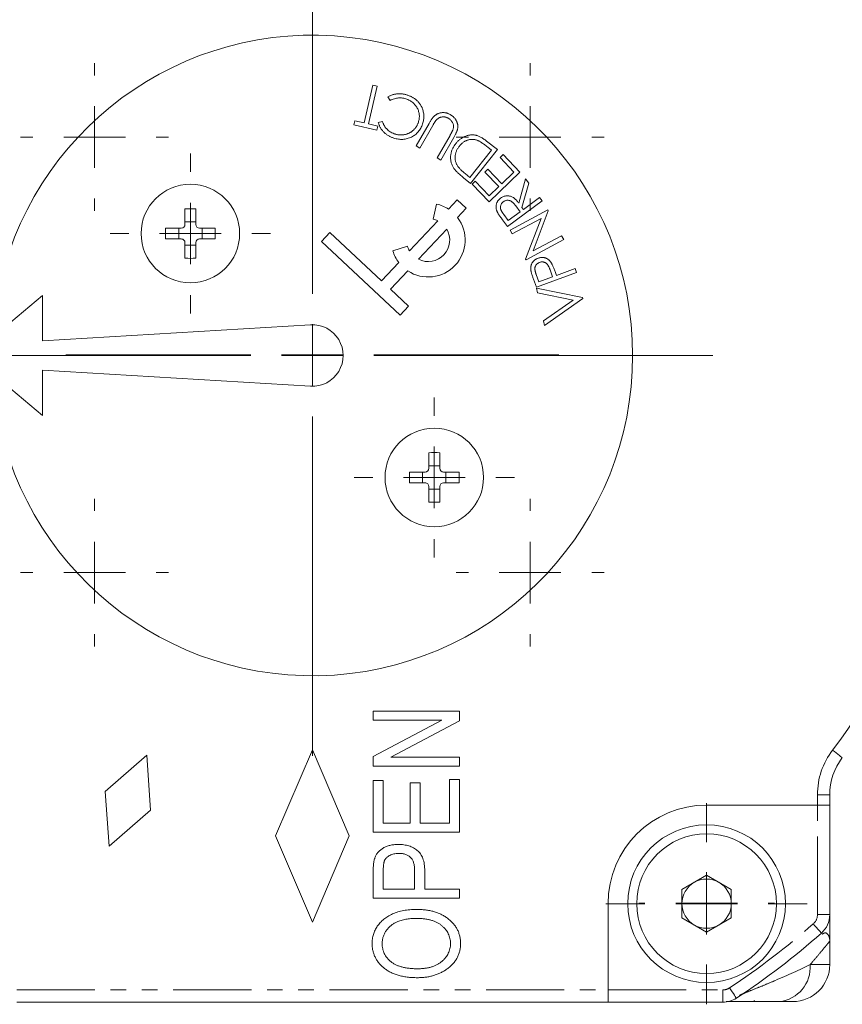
# Model space of a CAD drawing. Header units: millimetres. Extents: x 16 to 524, y -45 to 488.
# Tile 2 of 8: x 79 to 146, y -45 to 35. Entities that reach past the tile are written whole.
import ezdxf

# ---------------------------------------------------------------- set-up
doc = ezdxf.new("R2010")
doc.units = ezdxf.units.MM
doc.linetypes.add('PHANTOM', pattern=[12.7, 6.35, -1.27, 1.27, -1.27, 1.27, -1.27])

# ---------------------------------------------------------------- blocks, each defined once
blk = doc.blocks.new('SW_CENTERMARKSYMBOL_4')
at = {"color": 0, "linetype": 'Continuous', "lineweight": 0}
for p, q in [((0, 5), (0, 6)), ((0, 0), (0, 2.5)), ((-5, 0), (-6, 0)), ((0, 0), (-2.5, 0)), ((0, 0), (0, -2.5)), ((0, 0), (2.5, 0)), ((5, 0), (6, 0)), ((0, -5), (0, -6))]:
    blk.add_line(p, q, dxfattribs=at)
blk = doc.blocks.new('SW_CENTERMARKSYMBOL_5')
at = {"color": 0, "linetype": 'Continuous', "lineweight": 0}
for p, q in [((0, 5), (0, 32.5)), ((0, 0), (0, 2.5)), ((-5, 0), (-32.5, 0)), ((0, 0), (-2.5, 0)), ((0, 0), (0, -2.5)), ((0, 0), (2.5, 0)), ((5, 0), (32.5, 0)), ((0, -5), (0, -32.5))]:
    blk.add_line(p, q, dxfattribs=at)
blk = doc.blocks.new('SW_CENTERMARKSYMBOL_6')
at = {"color": 0, "linetype": 'Continuous', "lineweight": 0}
for p, q in [((0, 5), (0, 6.5)), ((0, 0), (0, 2.5)), ((-5, 0), (-6.5, 0)), ((0, 0), (-2.5, 0)), ((0, 0), (0, -2.5)), ((0, 0), (2.5, 0)), ((5, 0), (6.5, 0)), ((0, -5), (0, -6.5))]:
    blk.add_line(p, q, dxfattribs=at)
blk = doc.blocks.new('SW_CENTERMARKSYMBOL_7')
at = {"color": 0, "linetype": 'Continuous', "lineweight": 0}
for p, q in [((0, 5), (0, 6.5)), ((0, 0), (0, 2.5)), ((-5, 0), (-6.5, 0)), ((0, 0), (-2.5, 0)), ((0, 0), (0, -2.5)), ((0, 0), (2.5, 0)), ((5, 0), (6.5, 0)), ((0, -5), (0, -6.5))]:
    blk.add_line(p, q, dxfattribs=at)
blk = doc.blocks.new('SW_CENTERMARKSYMBOL_11')
at = {"color": 0, "linetype": 'Continuous', "lineweight": 0}
for p, q in [((0, 5), (0, 8.17)), ((0, 0), (0, 2.5)), ((-5, 0), (-8.17, 0)), ((0, 0), (-2.5, 0)), ((0, 0), (0, -2.5)), ((0, 0), (2.5, 0)), ((5, 0), (8.17, 0)), ((0, -5), (0, -8.17))]:
    blk.add_line(p, q, dxfattribs=at)
blk = doc.blocks.new('SW_CENTERMARKSYMBOL_12')
at = {"color": 0, "linetype": 'Continuous', "lineweight": 0}
for p, q in [((0, 5), (0, 6)), ((0, 0), (0, 2.5)), ((-5, 0), (-6, 0)), ((0, 0), (-2.5, 0)), ((0, 0), (0, -2.5)), ((0, 0), (2.5, 0)), ((5, 0), (6, 0)), ((0, -5), (0, -6))]:
    blk.add_line(p, q, dxfattribs=at)
blk = doc.blocks.new('SW_CENTERMARKSYMBOL_13')
at = {"color": 0, "linetype": 'Continuous', "lineweight": 0}
for p, q in [((0, 5), (0, 6)), ((0, 0), (0, 2.5)), ((-5, 0), (-6, 0)), ((0, 0), (-2.5, 0)), ((0, 0), (0, -2.5)), ((0, 0), (2.5, 0)), ((5, 0), (6, 0)), ((0, -5), (0, -6))]:
    blk.add_line(p, q, dxfattribs=at)
blk = doc.blocks.new('SW_CENTERMARKSYMBOL_14')
at = {"color": 0, "linetype": 'Continuous', "lineweight": 0}
for p, q in [((0, 5), (0, 20)), ((0, 0), (0, 2.5)), ((-5, 0), (-20, 0)), ((0, 0), (-2.5, 0)), ((0, 0), (0, -2.5)), ((0, 0), (2.5, 0)), ((5, 0), (20, 0)), ((0, -5), (0, -20))]:
    blk.add_line(p, q, dxfattribs=at)
blk = doc.blocks.new('SW_CENTERMARKSYMBOL_15')
at = {"color": 0, "linetype": 'Continuous', "lineweight": 0}
for p, q in [((0, 5), (0, 5.5)), ((0, 0), (0, 2.5)), ((-5, 0), (-5.5, 0)), ((0, 0), (-2.5, 0)), ((0, 0), (0, -2.5)), ((0, 0), (2.5, 0)), ((5, 0), (5.5, 0)), ((0, -5), (0, -5.5))]:
    blk.add_line(p, q, dxfattribs=at)
blk = doc.blocks.new('SW_CENTERMARKSYMBOL_19')
at = {"color": 0, "linetype": 'Continuous', "lineweight": 0}
for p, q in [((0, 5), (0, 6)), ((0, 0), (0, 2.5)), ((-5, 0), (-6, 0)), ((0, 0), (-2.5, 0)), ((0, 0), (0, -2.5)), ((0, 0), (2.5, 0)), ((5, 0), (6, 0)), ((0, -5), (0, -6))]:
    blk.add_line(p, q, dxfattribs=at)

msp = doc.modelspace()

# ---------------------------------------------------------------- linework, layer by layer
at = {"color": 7, "linetype": 'Continuous', "lineweight": 15}
for p, q in [((107.313, 26.265), (108.024, 29.321)), ((108.369, 29.24), (107.658, 26.185)), ((108.024, 29.321), (108.369, 29.24)), ((109.432, 28.086), (109.249, 28.378)), ((106.482, 26.112), (106.559, 26.44)), ((106.559, 26.44), (107.313, 26.265)), ((108.462, 26.294), (108.793, 26.394)), ((108.339, 25.68), (106.482, 26.112)), ((107.658, 26.185), (108.415, 26.009)), ((108.415, 26.009), (108.339, 25.68)), ((111.532, 24.402), (112.579, 26.231)), ((112.882, 26.058), (111.835, 24.229)), ((113.236, 23.427), (114.283, 25.256)), ((114.585, 25.083), (113.538, 23.254)), ((117.255, 24.791), (118.127, 24.1)), ((111.835, 24.229), (111.532, 24.402)), ((117.66, 24.05), (115.904, 21.835)), ((118.127, 24.1), (115.957, 21.361)), ((117.343, 24.301), (117.66, 24.05)), ((113.538, 23.254), (113.236, 23.427)), ((118.347, 23.457), (118.595, 23.693)), ((119.474, 22.277), (118.347, 23.457)), ((118.595, 23.693), (119.962, 22.263)), ((117.115, 22.279), (117.361, 22.514)), ((117.361, 22.514), (118.488, 21.334)), ((115.957, 21.361), (115.388, 21.811)), ((115.904, 21.835), (115.711, 21.988)), ((118.242, 21.1), (117.115, 22.279)), ((119.962, 22.263), (117.448, 19.86)), ((118.488, 21.334), (119.474, 22.277)), ((119.867, 19.752), (120.421, 21.729)), ((120.421, 21.729), (120.679, 21.382)), ((116.071, 21.301), (116.319, 21.539)), ((117.448, 19.86), (116.071, 21.301)), ((116.319, 21.539), (117.456, 20.349)), ((117.456, 20.349), (118.242, 21.1)), ((120.679, 21.382), (120.123, 19.406)), ((114.876, 20.024), (114.165, 19.263)), ((115.607, 19.341), (114.876, 20.024)), ((121.546, 20.216), (120.242, 19.247)), ((121.755, 19.935), (121.546, 20.216)), ((92.769, 18.027), (92.769, 19.294)), ((93.649, 19.294), (93.649, 18.027)), ((113.188, 19.682), (112.906, 18.464)), ((114.895, 18.58), (115.607, 19.341)), ((121.755, 19.935), (118.951, 17.852)), ((119.164, 17.557), (122.226, 19.198)), ((119.615, 19.529), (119.97, 19.045)), ((120.242, 19.247), (120.123, 19.406)), ((122.226, 19.198), (122.263, 19.129)), ((118.951, 17.852), (118.535, 18.411)), ((119.016, 18.336), (118.65, 18.829)), ((119.97, 19.045), (119.016, 18.336)), ((121.67, 18.511), (119.326, 17.255)), ((120.418, 15.219), (121.67, 18.511)), ((122.263, 19.129), (121.031, 15.87)), ((91.202, 17.727), (92.469, 17.727)), ((92.262, 16.847), (92.262, 17.727)), ((92.769, 18.234), (93.649, 18.234)), ((93.949, 17.727), (95.216, 17.727)), ((94.156, 17.727), (94.156, 16.847)), ((113.29, 18.326), (111.001, 15.875)), ((111.731, 15.193), (114.021, 17.644)), ((92.469, 16.847), (91.202, 16.847)), ((95.216, 16.847), (93.949, 16.847)), ((104.53, 17.372), (103.848, 16.641)), ((108.732, 13.447), (104.53, 17.372)), ((119.326, 17.255), (119.164, 17.557)), ((123.516, 16.794), (120.454, 15.152)), ((121.031, 15.87), (123.345, 17.111)), ((123.345, 17.111), (123.516, 16.794)), ((92.769, 15.279), (92.769, 16.547)), ((93.649, 16.34), (92.769, 16.34)), ((93.649, 16.547), (93.649, 15.279)), ((103.848, 16.641), (110.242, 10.668)), ((110.837, 16.249), (109.641, 15.885)), ((120.454, 15.152), (120.418, 15.219)), ((110.126, 14.939), (108.732, 13.447)), ((124.436, 14.443), (122.923, 13.892)), ((124.554, 14.118), (124.436, 14.443)), ((109.463, 12.764), (110.857, 14.257)), ((121.497, 13.373), (121.288, 13.948)), ((124.554, 14.118), (121.299, 12.933)), ((122.604, 13.776), (121.497, 13.373)), ((122.409, 14.329), (122.604, 13.776)), ((122.923, 13.892), (122.838, 14.124)), ((121.063, 13.581), (121.299, 12.933)), ((121.394, 12.475), (121.315, 12.847)), ((121.315, 12.847), (125.047, 12.086)), ((81.209, 12.254), (75.409, 7.387)), ((81.209, 8.587), (81.209, 12.254)), ((110.925, 11.399), (109.463, 12.764)), ((124.28, 11.884), (121.394, 12.475)), ((125.063, 12.011), (121.958, 9.82)), ((125.063, 12.011), (125.047, 12.086)), ((110.242, 10.668), (110.925, 11.399)), ((121.878, 10.192), (124.28, 11.884)), ((102.96, 9.883), (81.209, 8.587)), ((121.958, 9.82), (121.878, 10.192)), ((75.409, 7.387), (81.209, 2.521)), ((81.209, 6.187), (102.96, 4.892)), ((81.209, 2.521), (81.209, 6.187)), ((112.568, -1.772), (112.568, -0.505)), ((113.448, -0.505), (113.448, -1.772)), ((112.568, -1.565), (113.448, -1.565)), ((111.001, -2.072), (112.268, -2.072)), ((112.061, -2.952), (112.061, -2.072)), ((113.748, -2.072), (115.015, -2.072)), ((113.955, -2.072), (113.955, -2.952)), ((112.268, -2.952), (111.001, -2.952)), ((115.015, -2.952), (113.748, -2.952)), ((112.568, -4.52), (112.568, -3.252)), ((113.448, -3.459), (112.568, -3.459)), ((113.448, -3.252), (113.448, -4.52)), ((108.048, -21.487), (115.048, -21.487)), ((108.048, -22.214), (108.048, -21.487)), ((115.048, -21.487), (115.048, -22.265)), ((113.628, -22.214), (108.048, -22.214)), ((108.048, -25.167), (113.628, -22.214)), ((115.048, -22.265), (109.476, -25.214)), ((103.109, -24.613), (100.109, -31.613)), ((106.109, -31.613), (103.109, -24.613)), ((89.665, -25.067), (86.287, -27.997)), ((89.982, -29.528), (89.665, -25.067)), ((108.048, -25.942), (108.048, -25.167)), ((109.476, -25.214), (115.048, -25.214)), ((115.048, -25.214), (115.048, -25.942)), ((115.048, -25.942), (108.048, -25.942)), ((108.048, -31.305), (108.048, -27.123)), ((108.048, -27.123), (108.867, -27.123)), ((108.867, -27.123), (108.867, -30.578)), ((114.23, -30.578), (114.23, -27.032)), ((114.23, -27.032), (115.048, -27.032)), ((115.048, -27.032), (115.048, -31.305)), ((111.048, -30.578), (111.048, -27.305)), ((111.048, -27.305), (111.867, -27.305)), ((111.867, -27.305), (111.867, -30.578)), ((86.287, -27.997), (86.604, -32.458)), ((145.109, -28.278), (145.109, -29.113)), ((86.604, -32.458), (89.982, -29.528)), ((144.109, -29.113), (135.109, -29.113)), ((144.109, -29.113), (145.109, -29.113)), ((145.109, -29.113), (145.109, -38.003)), ((108.867, -30.578), (111.048, -30.578)), ((111.867, -30.578), (114.23, -30.578)), ((100.109, -31.613), (103.109, -38.613)), ((103.109, -38.613), (106.109, -31.613)), ((115.048, -31.305), (108.048, -31.305)), ((108.048, -36.669), (108.048, -34.513)), ((108.867, -34.433), (108.867, -35.942)), ((111.412, -35.942), (111.412, -34.419)), ((112.23, -34.464), (112.23, -35.942)), ((133.109, -35.958), (135.109, -34.803)), ((135.109, -34.803), (137.109, -35.958)), ((108.867, -35.942), (111.412, -35.942)), ((112.23, -35.942), (115.048, -35.942)), ((115.048, -35.942), (115.048, -36.669)), ((133.109, -38.267), (133.109, -35.958)), ((137.109, -35.958), (137.109, -38.267)), ((115.048, -36.669), (108.048, -36.669)), ((127.109, -37.113), (127.109, -44.113)), ((135.109, -39.422), (133.109, -38.267)), ((137.109, -38.267), (135.109, -39.422)), ((145.109, -40.154), (145.109, -42.059)), ((127.109, -45.113), (127.109, -44.113)), ((127.109, -45.113), (79.109, -45.113)), ((136.425, -45.113), (127.109, -45.113)), ((138.932, -45.059), (139.009, -44.983)), ((142.109, -45.059), (141.014, -45.059))]:
    msp.add_line(p, q, dxfattribs=at)
at = {"color": 8, "linetype": 'PHANTOM', "lineweight": 0}
for p, q in [((144.109, -29.113), (144.109, -28.278)), ((144.109, -28.278), (145.109, -28.278)), ((144.109, -38.003), (144.109, -29.113)), ((144.109, -38.003), (145.109, -38.003)), ((143.509, -42.059), (145.109, -42.059)), ((79.109, -44.113), (127.109, -44.113)), ((127.109, -44.113), (136.425, -44.113)), ((136.425, -45.113), (136.425, -44.113))]:
    msp.add_line(p, q, dxfattribs=at)
at = {"color": 8, "linetype": 'PHANTOM', "lineweight": 0, "flags": 128}
for points in [[(145.329, -24.651), (145.484, -24.769), (145.634, -24.882), (145.771, -24.987), (145.892, -25.078), (145.991, -25.153), (146.065, -25.209), (146.11, -25.244), (146.125, -25.255)], [(144.431, -39.503), (144.418, -39.489), (144.38, -39.446), (144.319, -39.377), (144.237, -39.283), (144.137, -39.17), (144.023, -39.04), (143.899, -38.899), (143.77, -38.753)], [(136.976, -43.947), (137.083, -44.11), (137.187, -44.267), (137.282, -44.411), (137.365, -44.538), (137.434, -44.641), (137.485, -44.719), (137.516, -44.766), (137.527, -44.782)]]:
    msp.add_lwpolyline(points, dxfattribs=at)
at = {"color": 7, "linetype": 'Continuous', "lineweight": 15}
for centre, radius in [((93.209, 17.287), 4), ((113.008, -2.512), 4), ((135.109, -37.113), 6.4), ((135.109, -37.113), 5.67)]:
    msp.add_circle(centre, radius, dxfattribs=at)
at = {"color": 8, "linetype": 'PHANTOM', "lineweight": 0}
for centre, radius, start, end in [((103.109, 7.387), 53, 322.80761, 37.19239), ((150.109, -28.278), 6, 142.80761, 180), ((143.109, -38.003), 1, 311.38817, 0), ((103.109, 7.387), 61.5, 303.41427, 311.38817), ((140.736, -42.291), 2.783, 275.73658, 4.76838), ((136.425, -43.113), 1, 270, 303.41427)]:
    msp.add_arc(centre, radius, start, end, dxfattribs=at)
at = {"color": 7, "linetype": 'Continuous', "lineweight": 15}
for centre, radius, start, end in [((103.109, 7.387), 26, 187.87455, 172.12545), ((93.209, 6.597), 12.705, 88.01534, 91.98466), ((112.511, 16.76), 3, 56.54655, 76.95248), ((112.511, 16.76), 3, 236.54655, 37.35841), ((112.511, 16.76), 1.75, 63.55403, 76.95248), ((103.899, 17.287), 12.705, 178.01534, 181.98466), ((82.519, 17.287), 12.705, 358.01534, 1.98466), ((112.511, 16.76), 1.75, 243.55403, 30.35093), ((112.511, 16.76), 1.75, 196.9525, 210.35093), ((93.209, 27.977), 12.705, 268.01534, 271.98466), ((112.511, 16.76), 3, 196.95249, 217.35841), ((103.109, 7.387), 2.5, 266.59132, 93.40868), ((113.008, -13.202), 12.705, 88.01534, 91.98466), ((123.698, -2.512), 12.705, 178.01534, 181.98466), ((102.318, -2.512), 12.705, 358.01534, 1.98466), ((113.008, 8.18), 12.707, 268.01563, 271.98437), ((150.109, -28.278), 5, 142.80761, 180), ((135.109, -37.113), 8, 90, 180), ((135.109, -37.113), 2, 60, 120), ((135.109, -37.113), 2, 120, 180), ((135.109, -37.113), 2, 0, 60), ((135.109, -37.113), 2, 180, 240), ((135.109, -37.113), 2, 300, 0), ((143.109, -38.003), 2, 311.38817, 0), ((135.109, -37.113), 2, 240, 300), ((103.109, 7.387), 62.5, 303.41427, 311.38817), ((142.109, -42.059), 3, 270, 0), ((136.425, -43.113), 2, 270, 303.41427)]:
    msp.add_arc(centre, radius, start, end, dxfattribs=at)
for points, knots in [([(109.249, 28.378), (109.279, 28.396), (109.339, 28.431), (109.433, 28.476), (109.528, 28.516), (109.626, 28.551), (109.726, 28.579), (109.828, 28.601), (109.932, 28.618), (110.038, 28.629), (110.145, 28.634), (110.253, 28.632), (110.362, 28.624), (110.471, 28.61), (110.581, 28.59), (110.692, 28.563), (110.803, 28.53), (110.877, 28.504), (110.914, 28.49)], [0, 0, 0, 0, 0.060647, 0.120665, 0.180451, 0.240205, 0.300017, 0.360615, 0.421403, 0.482924, 0.54502, 0.607462, 0.670462, 0.733825, 0.798555, 0.86444, 0.931272, 1, 1, 1, 1]), ([(110.778, 28.189), (110.722, 28.209), (110.61, 28.247), (110.439, 28.283), (110.269, 28.299), (110.099, 28.296), (109.93, 28.273), (109.762, 28.23), (109.594, 28.169), (109.487, 28.114), (109.432, 28.086)], [0, 0, 0, 0, 0.128241, 0.253006, 0.374656, 0.495782, 0.616949, 0.74077, 0.867631, 1, 1, 1, 1]), ([(111.69, 26.254), (111.707, 26.303), (111.741, 26.4), (111.774, 26.548), (111.794, 26.694), (111.797, 26.839), (111.785, 26.982), (111.758, 27.124), (111.717, 27.265), (111.66, 27.403), (111.59, 27.536), (111.509, 27.66), (111.415, 27.773), (111.31, 27.878), (111.194, 27.971), (111.066, 28.055), (110.927, 28.129), (110.829, 28.169), (110.778, 28.189)], [0, 0, 0, 0, 0.065052, 0.128176, 0.189347, 0.24973, 0.309423, 0.369654, 0.430758, 0.493445, 0.556362, 0.61813, 0.679324, 0.740864, 0.802967, 0.866442, 0.931857, 1, 1, 1, 1]), ([(110.914, 28.49), (110.949, 28.477), (111.018, 28.449), (111.118, 28.404), (111.214, 28.354), (111.305, 28.303), (111.392, 28.247), (111.475, 28.188), (111.552, 28.126), (111.625, 28.06), (111.693, 27.99), (111.758, 27.918), (111.818, 27.842), (111.873, 27.763), (111.923, 27.68), (111.97, 27.594), (112.011, 27.505), (112.035, 27.443), (112.047, 27.412)], [0, 0, 0, 0, 0.0696782, 0.1378177, 0.2041691, 0.2690579, 0.3328368, 0.395316, 0.4566953, 0.5175063, 0.577934, 0.6378425, 0.6974613, 0.7570233, 0.8169867, 0.8771569, 0.9382966, 1, 1, 1, 1]), ([(112.047, 27.412), (112.065, 27.359), (112.101, 27.254), (112.135, 27.091), (112.156, 26.929), (112.16, 26.764), (112.149, 26.598), (112.122, 26.431), (112.083, 26.262), (112.043, 26.152), (112.023, 26.096)], [0, 0, 0, 0, 0.124605, 0.247267, 0.369113, 0.49058, 0.613818, 0.738825, 0.8675, 1, 1, 1, 1]), ([(108.793, 26.394), (108.802, 26.365), (108.821, 26.306), (108.854, 26.221), (108.892, 26.14), (108.933, 26.062), (108.98, 25.987), (109.03, 25.915), (109.085, 25.846), (109.164, 25.759), (109.272, 25.658), (109.415, 25.552), (109.573, 25.462), (109.686, 25.415), (109.744, 25.392)], [0, 0, 0, 0, 0.064486, 0.127964, 0.190535, 0.252008, 0.313486, 0.374941, 0.436192, 0.497475, 0.620312, 0.743744, 0.869906, 1, 1, 1, 1]), ([(112.579, 26.231), (112.599, 26.264), (112.636, 26.328), (112.693, 26.42), (112.751, 26.506), (112.808, 26.586), (112.865, 26.659), (112.922, 26.726), (112.977, 26.787), (113.034, 26.842), (113.092, 26.892), (113.153, 26.935), (113.219, 26.974), (113.287, 27.009), (113.361, 27.037), (113.437, 27.062), (113.518, 27.082), (113.602, 27.097), (113.687, 27.105), (113.773, 27.107), (113.859, 27.099), (113.944, 27.085), (114.03, 27.063), (114.115, 27.034), (114.2, 26.998), (114.255, 26.967), (114.283, 26.952)], [0, 0, 0, 0, 0.05421, 0.10597, 0.154932, 0.201241, 0.245616, 0.286983, 0.32635, 0.363334, 0.399245, 0.434829, 0.470988, 0.507483, 0.544718, 0.582849, 0.622273, 0.66285, 0.703682, 0.744323, 0.785095, 0.826274, 0.867878, 0.91054, 0.954407, 1, 1, 1, 1]), ([(113.184, 26.514), (113.176, 26.505), (113.156, 26.484), (113.127, 26.447), (113.095, 26.402), (113.058, 26.35), (113.019, 26.288), (112.977, 26.219), (112.931, 26.141), (112.899, 26.086), (112.882, 26.058)], [0, 0, 0, 0, 0.070605, 0.156061, 0.256824, 0.3735, 0.505775, 0.654439, 0.819538, 1, 1, 1, 1]), ([(114.134, 26.654), (114.109, 26.667), (114.058, 26.694), (113.978, 26.723), (113.895, 26.744), (113.809, 26.756), (113.724, 26.759), (113.639, 26.753), (113.557, 26.736), (113.476, 26.711), (113.399, 26.676), (113.324, 26.631), (113.251, 26.578), (113.207, 26.536), (113.184, 26.514)], [0, 0, 0, 0, 0.082726, 0.165046, 0.247545, 0.331009, 0.414395, 0.495934, 0.576064, 0.657068, 0.739558, 0.82311, 0.909843, 1, 1, 1, 1]), ([(114.503, 25.669), (114.515, 25.7), (114.539, 25.76), (114.562, 25.853), (114.572, 25.942), (114.572, 26.029), (114.559, 26.115), (114.529, 26.202), (114.488, 26.29), (114.432, 26.376), (114.369, 26.46), (114.297, 26.535), (114.219, 26.601), (114.162, 26.636), (114.134, 26.654)], [0, 0, 0, 0, 0.086983, 0.168069, 0.24492, 0.318813, 0.392995, 0.470756, 0.554472, 0.644544, 0.736974, 0.826507, 0.913824, 1, 1, 1, 1]), ([(114.283, 26.952), (114.313, 26.934), (114.371, 26.9), (114.453, 26.841), (114.53, 26.78), (114.599, 26.715), (114.662, 26.645), (114.719, 26.573), (114.768, 26.497), (114.812, 26.418), (114.848, 26.336), (114.878, 26.254), (114.9, 26.171), (114.914, 26.088), (114.921, 26.005), (114.92, 25.921), (114.913, 25.836), (114.902, 25.781), (114.896, 25.753)], [0, 0, 0, 0, 0.07161, 0.141176, 0.208431, 0.274302, 0.3385, 0.402045, 0.46513, 0.527635, 0.589283, 0.649567, 0.708733, 0.766773, 0.824202, 0.882398, 0.940836, 1, 1, 1, 1]), ([(109.628, 25.069), (109.59, 25.084), (109.517, 25.113), (109.41, 25.163), (109.308, 25.217), (109.21, 25.276), (109.118, 25.34), (109.031, 25.409), (108.949, 25.482), (108.872, 25.559), (108.8, 25.64), (108.734, 25.725), (108.673, 25.812), (108.619, 25.903), (108.571, 25.996), (108.528, 26.092), (108.491, 26.191), (108.472, 26.259), (108.462, 26.294)], [0, 0, 0, 0, 0.0685023, 0.1354061, 0.2014185, 0.2658459, 0.329456, 0.3924858, 0.4549136, 0.5169516, 0.5788163, 0.6396061, 0.6997859, 0.7596982, 0.819451, 0.8792571, 0.9391893, 1, 1, 1, 1]), ([(112.023, 26.096), (112, 26.038), (111.953, 25.924), (111.865, 25.764), (111.765, 25.617), (111.652, 25.483), (111.525, 25.362), (111.386, 25.254), (111.232, 25.16), (111.069, 25.079), (110.897, 25.015), (110.722, 24.966), (110.544, 24.938), (110.364, 24.926), (110.182, 24.934), (109.998, 24.961), (109.812, 25.003), (109.69, 25.047), (109.628, 25.069)], [0, 0, 0, 0, 0.064514, 0.12681, 0.187466, 0.247446, 0.307407, 0.367672, 0.429097, 0.492215, 0.555555, 0.617721, 0.679211, 0.740987, 0.803181, 0.86667, 0.932217, 1, 1, 1, 1]), ([(109.744, 25.392), (109.776, 25.38), (109.841, 25.357), (109.939, 25.331), (110.038, 25.31), (110.137, 25.295), (110.236, 25.289), (110.336, 25.287), (110.436, 25.293), (110.536, 25.305), (110.635, 25.323), (110.731, 25.346), (110.824, 25.377), (110.914, 25.413), (111, 25.454), (111.084, 25.501), (111.164, 25.554), (111.241, 25.613), (111.314, 25.676), (111.382, 25.746), (111.446, 25.819), (111.504, 25.897), (111.559, 25.979), (111.607, 26.067), (111.653, 26.158), (111.678, 26.222), (111.69, 26.254)], [0, 0, 0, 0, 0.043402, 0.086218, 0.128764, 0.170504, 0.212518, 0.254433, 0.296705, 0.339208, 0.381525, 0.423186, 0.46416, 0.504827, 0.54509, 0.585396, 0.625671, 0.666521, 0.707307, 0.748004, 0.789013, 0.82992, 0.87126, 0.913286, 0.956318, 1, 1, 1, 1]), ([(114.283, 25.256), (114.298, 25.282), (114.326, 25.331), (114.365, 25.401), (114.4, 25.464), (114.43, 25.52), (114.455, 25.567), (114.475, 25.608), (114.492, 25.64), (114.5, 25.66), (114.503, 25.669)], [0, 0, 0, 0, 0.191128, 0.362758, 0.516934, 0.650916, 0.766135, 0.863241, 0.941598, 1, 1, 1, 1]), ([(114.896, 25.753), (114.891, 25.734), (114.881, 25.693), (114.859, 25.63), (114.83, 25.557), (114.794, 25.478), (114.752, 25.39), (114.702, 25.294), (114.646, 25.191), (114.606, 25.12), (114.585, 25.083)], [0, 0, 0, 0, 0.078275, 0.169256, 0.274172, 0.392363, 0.523583, 0.668339, 0.827556, 1, 1, 1, 1]), ([(114.761, 24.593), (114.788, 24.627), (114.842, 24.692), (114.929, 24.784), (115.018, 24.869), (115.11, 24.946), (115.207, 25.015), (115.306, 25.077), (115.408, 25.131), (115.512, 25.178), (115.618, 25.217), (115.724, 25.249), (115.829, 25.273), (115.933, 25.288), (116.036, 25.297), (116.139, 25.296), (116.241, 25.29), (116.343, 25.274), (116.446, 25.25), (116.552, 25.215), (116.661, 25.17), (116.774, 25.114), (116.89, 25.049), (117.009, 24.973), (117.132, 24.886), (117.213, 24.824), (117.255, 24.791)], [0, 0, 0, 0, 0.045377, 0.089572, 0.132544, 0.174803, 0.21623, 0.257108, 0.297485, 0.33789, 0.377498, 0.416014, 0.453841, 0.49064, 0.526914, 0.562822, 0.598568, 0.634394, 0.671263, 0.710072, 0.751543, 0.795428, 0.842225, 0.891759, 0.944367, 1, 1, 1, 1]), ([(115.042, 24.378), (115.067, 24.408), (115.116, 24.468), (115.195, 24.551), (115.277, 24.625), (115.361, 24.692), (115.448, 24.751), (115.538, 24.801), (115.63, 24.844), (115.725, 24.878), (115.821, 24.904), (115.917, 24.922), (116.014, 24.932), (116.111, 24.934), (116.208, 24.926), (116.306, 24.911), (116.403, 24.887), (116.467, 24.865), (116.499, 24.854)], [0, 0, 0, 0, 0.071838, 0.14104, 0.20788, 0.272983, 0.336454, 0.398923, 0.460213, 0.521303, 0.581665, 0.64098, 0.699982, 0.758689, 0.817543, 0.876984, 0.937853, 1, 1, 1, 1]), ([(116.499, 24.854), (116.524, 24.844), (116.578, 24.823), (116.66, 24.78), (116.751, 24.726), (116.852, 24.662), (116.962, 24.588), (117.081, 24.502), (117.21, 24.406), (117.297, 24.337), (117.343, 24.301)], [0, 0, 0, 0, 0.078891, 0.170624, 0.274974, 0.393016, 0.524286, 0.669286, 0.827697, 1, 1, 1, 1]), ([(114.574, 22.616), (114.551, 22.654), (114.506, 22.729), (114.45, 22.847), (114.404, 22.967), (114.369, 23.088), (114.345, 23.212), (114.329, 23.338), (114.326, 23.465), (114.334, 23.595), (114.35, 23.725), (114.378, 23.853), (114.415, 23.981), (114.464, 24.107), (114.523, 24.231), (114.592, 24.354), (114.671, 24.476), (114.73, 24.554), (114.761, 24.593)], [0, 0, 0, 0, 0.062471, 0.123507, 0.183498, 0.242855, 0.302003, 0.361081, 0.421094, 0.482161, 0.543651, 0.605325, 0.6679, 0.731132, 0.79557, 0.861681, 0.929791, 1, 1, 1, 1]), ([(114.925, 22.738), (114.905, 22.77), (114.864, 22.832), (114.812, 22.929), (114.77, 23.028), (114.737, 23.128), (114.713, 23.231), (114.697, 23.335), (114.692, 23.441), (114.696, 23.548), (114.707, 23.656), (114.728, 23.763), (114.759, 23.868), (114.797, 23.973), (114.846, 24.076), (114.902, 24.179), (114.967, 24.28), (115.017, 24.345), (115.042, 24.378)], [0, 0, 0, 0, 0.063727, 0.125743, 0.186067, 0.245682, 0.305051, 0.36431, 0.423801, 0.484428, 0.545789, 0.607149, 0.668949, 0.731851, 0.795997, 0.861931, 0.929821, 1, 1, 1, 1]), ([(115.388, 21.811), (115.339, 21.851), (115.244, 21.927), (115.11, 22.041), (114.988, 22.149), (114.88, 22.252), (114.785, 22.35), (114.701, 22.443), (114.631, 22.53), (114.592, 22.589), (114.574, 22.616)], [0, 0, 0, 0, 0.164824, 0.317608, 0.459308, 0.589183, 0.708252, 0.816262, 0.913536, 1, 1, 1, 1]), ([(115.711, 21.988), (115.663, 22.026), (115.572, 22.099), (115.443, 22.207), (115.327, 22.31), (115.222, 22.407), (115.13, 22.497), (115.05, 22.582), (114.981, 22.661), (114.943, 22.714), (114.925, 22.738)], [0, 0, 0, 0, 0.167083, 0.321536, 0.464266, 0.594996, 0.713344, 0.820357, 0.915802, 1, 1, 1, 1]), ([(118.103, 19.072), (118.093, 19.096), (118.073, 19.144), (118.051, 19.218), (118.033, 19.291), (118.024, 19.365), (118.019, 19.439), (118.023, 19.513), (118.031, 19.586), (118.046, 19.66), (118.067, 19.732), (118.094, 19.802), (118.128, 19.869), (118.168, 19.934), (118.215, 19.995), (118.268, 20.054), (118.328, 20.109), (118.371, 20.143), (118.393, 20.16)], [0, 0, 0, 0, 0.064111, 0.127062, 0.188272, 0.249022, 0.309337, 0.369597, 0.430206, 0.491615, 0.553139, 0.614696, 0.675737, 0.737804, 0.800779, 0.864933, 0.931483, 1, 1, 1, 1]), ([(118.393, 20.16), (118.431, 20.187), (118.505, 20.238), (118.626, 20.295), (118.749, 20.334), (118.875, 20.354), (119.001, 20.355), (119.126, 20.336), (119.249, 20.298), (119.349, 20.25), (119.427, 20.201), (119.488, 20.157), (119.55, 20.107), (119.611, 20.048), (119.674, 19.985), (119.738, 19.914), (119.803, 19.836), (119.845, 19.781), (119.867, 19.752)], [0, 0, 0, 0, 0.079535, 0.155484, 0.229083, 0.302154, 0.374349, 0.446102, 0.519581, 0.596068, 0.636468, 0.679227, 0.725084, 0.773596, 0.825216, 0.880046, 0.93845, 1, 1, 1, 1]), ([(118.61, 19.869), (118.634, 19.885), (118.682, 19.918), (118.76, 19.954), (118.842, 19.978), (118.927, 19.99), (119.012, 19.989), (119.097, 19.975), (119.178, 19.946), (119.243, 19.912), (119.295, 19.877), (119.336, 19.845), (119.378, 19.806), (119.423, 19.762), (119.468, 19.712), (119.515, 19.656), (119.566, 19.595), (119.598, 19.552), (119.615, 19.529)], [0, 0, 0, 0, 0.072993, 0.143269, 0.213331, 0.284152, 0.354866, 0.424235, 0.494806, 0.567395, 0.606621, 0.649527, 0.697132, 0.748364, 0.804157, 0.865012, 0.930098, 1, 1, 1, 1]), ([(118.65, 18.829), (118.633, 18.853), (118.6, 18.898), (118.554, 18.963), (118.514, 19.026), (118.479, 19.084), (118.45, 19.138), (118.425, 19.188), (118.407, 19.234), (118.389, 19.29), (118.377, 19.358), (118.375, 19.44), (118.385, 19.522), (118.409, 19.602), (118.443, 19.679), (118.487, 19.751), (118.543, 19.815), (118.587, 19.85), (118.61, 19.869)], [0, 0, 0, 0, 0.072877, 0.140468, 0.202975, 0.260282, 0.312156, 0.358714, 0.400667, 0.437889, 0.507028, 0.575065, 0.644242, 0.715, 0.78622, 0.856622, 0.927447, 1, 1, 1, 1]), ([(118.535, 18.411), (118.508, 18.448), (118.454, 18.52), (118.38, 18.624), (118.314, 18.72), (118.256, 18.807), (118.205, 18.885), (118.164, 18.955), (118.13, 19.016), (118.111, 19.054), (118.103, 19.072)], [0, 0, 0, 0, 0.176174, 0.338215, 0.484718, 0.616946, 0.734935, 0.837062, 0.92589, 1, 1, 1, 1]), ([(92.469, 17.727), (92.548, 17.727), (92.626, 17.759), (92.737, 17.87), (92.769, 17.948), (92.769, 18.027)], [0, 0, 0, 0, 0.5, 0.5, 1, 1, 1, 1]), ([(93.649, 18.027), (93.649, 17.948), (93.681, 17.87), (93.792, 17.759), (93.87, 17.727), (93.949, 17.727)], [0, 0, 0, 0, 0.5, 0.5, 1, 1, 1, 1]), ([(92.769, 16.547), (92.769, 16.626), (92.737, 16.703), (92.626, 16.814), (92.548, 16.847), (92.469, 16.847)], [0, 0, 0, 0, 0.5, 0.5, 1, 1, 1, 1]), ([(93.949, 16.847), (93.87, 16.847), (93.792, 16.814), (93.681, 16.704), (93.649, 16.626), (93.649, 16.547)], [0, 0, 0, 0, 0.5, 0.5, 1, 1, 1, 1]), ([(121.426, 15.281), (121.4, 15.271), (121.349, 15.251), (121.276, 15.216), (121.209, 15.175), (121.147, 15.131), (121.09, 15.082), (121.039, 15.029), (120.994, 14.971), (120.954, 14.91), (120.92, 14.845), (120.891, 14.779), (120.867, 14.712), (120.85, 14.643), (120.838, 14.572), (120.833, 14.499), (120.831, 14.425), (120.836, 14.376), (120.838, 14.351)], [0, 0, 0, 0, 0.070348, 0.13838, 0.20345, 0.267015, 0.329893, 0.390957, 0.452414, 0.513995, 0.575216, 0.635449, 0.695071, 0.754473, 0.814629, 0.875307, 0.93698, 1, 1, 1, 1]), ([(122.483, 14.932), (122.468, 14.955), (122.438, 14.999), (122.386, 15.059), (122.335, 15.115), (122.278, 15.164), (122.22, 15.209), (122.158, 15.246), (122.093, 15.279), (122.026, 15.306), (121.957, 15.326), (121.886, 15.34), (121.813, 15.347), (121.738, 15.348), (121.662, 15.341), (121.585, 15.328), (121.506, 15.308), (121.453, 15.29), (121.426, 15.281)], [0, 0, 0, 0, 0.067229, 0.132094, 0.195091, 0.256567, 0.316829, 0.376538, 0.435507, 0.495217, 0.554876, 0.61442, 0.674843, 0.735569, 0.798244, 0.863371, 0.930136, 1, 1, 1, 1]), ([(121.288, 13.948), (121.278, 13.974), (121.26, 14.026), (121.236, 14.101), (121.216, 14.17), (121.198, 14.235), (121.187, 14.294), (121.178, 14.348), (121.173, 14.398), (121.172, 14.456), (121.179, 14.525), (121.2, 14.604), (121.234, 14.679), (121.28, 14.749), (121.335, 14.814), (121.399, 14.868), (121.47, 14.914), (121.522, 14.935), (121.548, 14.946)], [0, 0, 0, 0, 0.072, 0.138909, 0.200388, 0.25705, 0.30871, 0.355152, 0.397077, 0.434627, 0.504127, 0.572651, 0.641997, 0.713576, 0.785844, 0.856432, 0.92769, 1, 1, 1, 1]), ([(121.548, 14.946), (121.576, 14.955), (121.631, 14.972), (121.716, 14.984), (121.801, 14.983), (121.885, 14.97), (121.966, 14.945), (122.042, 14.908), (122.111, 14.857), (122.163, 14.806), (122.202, 14.758), (122.232, 14.716), (122.261, 14.667), (122.29, 14.611), (122.32, 14.55), (122.35, 14.482), (122.381, 14.408), (122.4, 14.356), (122.409, 14.329)], [0, 0, 0, 0, 0.072579, 0.14295, 0.212629, 0.283172, 0.35314, 0.422472, 0.491927, 0.564192, 0.603003, 0.645528, 0.692927, 0.744876, 0.801225, 0.862832, 0.928712, 1, 1, 1, 1]), ([(122.838, 14.124), (122.82, 14.172), (122.786, 14.265), (122.734, 14.398), (122.686, 14.518), (122.641, 14.626), (122.598, 14.721), (122.557, 14.802), (122.521, 14.873), (122.495, 14.913), (122.483, 14.932)], [0, 0, 0, 0, 0.175112, 0.335754, 0.482692, 0.614495, 0.731953, 0.835492, 0.924527, 1, 1, 1, 1]), ([(120.838, 14.351), (120.841, 14.332), (120.847, 14.289), (120.861, 14.22), (120.881, 14.139), (120.906, 14.048), (120.937, 13.947), (120.974, 13.834), (121.017, 13.711), (121.047, 13.626), (121.063, 13.581)], [0, 0, 0, 0, 0.073184, 0.161322, 0.263762, 0.381477, 0.513709, 0.660523, 0.823074, 1, 1, 1, 1]), ([(112.268, -2.072), (112.347, -2.072), (112.425, -2.04), (112.536, -1.929), (112.568, -1.851), (112.568, -1.772)], [0, 0, 0, 0, 0.5, 0.5, 1, 1, 1, 1]), ([(113.448, -1.772), (113.448, -1.851), (113.48, -1.929), (113.591, -2.04), (113.669, -2.072), (113.748, -2.072)], [0, 0, 0, 0, 0.5, 0.5, 1, 1, 1, 1]), ([(112.568, -3.252), (112.568, -3.173), (112.536, -3.096), (112.425, -2.985), (112.347, -2.952), (112.268, -2.952)], [0, 0, 0, 0, 0.5, 0.5, 1, 1, 1, 1]), ([(113.748, -2.952), (113.669, -2.952), (113.591, -2.985), (113.48, -3.095), (113.448, -3.173), (113.448, -3.252)], [0, 0, 0, 0, 0.5, 0.5, 1, 1, 1, 1]), ([(108.183, -33.39), (108.199, -33.35), (108.231, -33.269), (108.293, -33.154), (108.362, -33.045), (108.442, -32.943), (108.532, -32.847), (108.632, -32.758), (108.741, -32.675), (108.86, -32.599), (108.987, -32.529), (109.122, -32.469), (109.263, -32.418), (109.413, -32.377), (109.569, -32.344), (109.732, -32.322), (109.902, -32.307), (110.018, -32.306), (110.077, -32.305)], [0, 0, 0, 0, 0.056069, 0.112005, 0.16716, 0.222796, 0.278891, 0.336333, 0.394646, 0.455556, 0.51806, 0.580858, 0.645685, 0.712127, 0.780075, 0.850895, 0.923735, 1, 1, 1, 1]), ([(110.077, -32.305), (110.155, -32.306), (110.307, -32.309), (110.529, -32.332), (110.74, -32.37), (110.94, -32.423), (111.129, -32.491), (111.307, -32.575), (111.475, -32.674), (111.632, -32.786), (111.775, -32.919), (111.897, -33.076), (112.002, -33.254), (112.085, -33.454), (112.152, -33.675), (112.198, -33.919), (112.224, -34.184), (112.228, -34.369), (112.23, -34.464)], [0, 0, 0, 0, 0.0666329, 0.1303182, 0.1914144, 0.2502217, 0.3076442, 0.3637784, 0.4189405, 0.4741774, 0.5293395, 0.5857244, 0.6441603, 0.7054842, 0.7712613, 0.8419873, 0.9179167, 1, 1, 1, 1]), ([(108.048, -34.513), (108.048, -34.451), (108.048, -34.333), (108.057, -34.161), (108.065, -34.002), (108.081, -33.855), (108.099, -33.721), (108.122, -33.599), (108.15, -33.49), (108.173, -33.423), (108.183, -33.39)], [0, 0, 0, 0, 0.162643, 0.312901, 0.453294, 0.58413, 0.70285, 0.811058, 0.910586, 1, 1, 1, 1]), ([(110.115, -33.032), (110.047, -33.034), (109.915, -33.037), (109.725, -33.07), (109.549, -33.119), (109.392, -33.193), (109.254, -33.278), (109.136, -33.372), (109.044, -33.477), (108.984, -33.573), (108.95, -33.66), (108.927, -33.736), (108.907, -33.824), (108.895, -33.924), (108.881, -34.035), (108.873, -34.157), (108.867, -34.291), (108.867, -34.384), (108.867, -34.433)], [0, 0, 0, 0, 0.093759, 0.180788, 0.264135, 0.343577, 0.418648, 0.486599, 0.549735, 0.609852, 0.641371, 0.677375, 0.718711, 0.764697, 0.81576, 0.871825, 0.933012, 1, 1, 1, 1]), ([(111.412, -34.419), (111.411, -34.361), (111.408, -34.249), (111.395, -34.087), (111.369, -33.936), (111.334, -33.798), (111.288, -33.672), (111.234, -33.557), (111.166, -33.456), (111.09, -33.365), (111.004, -33.286), (110.907, -33.217), (110.799, -33.161), (110.682, -33.114), (110.555, -33.076), (110.418, -33.052), (110.27, -33.036), (110.168, -33.034), (110.115, -33.032)], [0, 0, 0, 0, 0.079347, 0.153736, 0.223627, 0.288741, 0.349609, 0.407463, 0.462812, 0.516329, 0.569238, 0.623344, 0.678597, 0.736055, 0.796326, 0.859818, 0.927799, 1, 1, 1, 1]), ([(107.958, -40.346), (107.959, -40.283), (107.962, -40.157), (107.983, -39.971), (108.014, -39.79), (108.062, -39.613), (108.121, -39.439), (108.196, -39.27), (108.283, -39.106), (108.382, -38.945), (108.494, -38.792), (108.62, -38.646), (108.756, -38.507), (108.906, -38.378), (109.067, -38.257), (109.239, -38.144), (109.425, -38.041), (109.621, -37.945), (109.829, -37.858), (110.048, -37.782), (110.276, -37.721), (110.513, -37.667), (110.76, -37.628), (111.017, -37.598), (111.283, -37.581), (111.464, -37.579), (111.556, -37.578)], [0, 0, 0, 0, 0.037492, 0.074049, 0.11041, 0.146286, 0.182361, 0.218671, 0.255067, 0.292232, 0.329644, 0.367522, 0.405679, 0.444527, 0.484062, 0.524465, 0.56615, 0.609415, 0.653655, 0.699191, 0.745587, 0.793411, 0.84241, 0.893356, 0.945747, 1, 1, 1, 1]), ([(111.534, -38.305), (111.461, -38.306), (111.318, -38.307), (111.105, -38.322), (110.898, -38.346), (110.697, -38.378), (110.503, -38.423), (110.313, -38.473), (110.129, -38.536), (110.011, -38.585), (109.952, -38.609)], [0, 0, 0, 0, 0.134831, 0.265552, 0.394218, 0.519275, 0.64223, 0.762842, 0.882151, 1, 1, 1, 1]), ([(114.321, -40.356), (114.319, -40.285), (114.314, -40.145), (114.281, -39.938), (114.226, -39.741), (114.148, -39.552), (114.047, -39.374), (113.925, -39.203), (113.78, -39.042), (113.615, -38.89), (113.426, -38.752), (113.218, -38.63), (112.987, -38.53), (112.736, -38.448), (112.466, -38.382), (112.173, -38.339), (111.861, -38.309), (111.645, -38.306), (111.534, -38.305)], [0, 0, 0, 0, 0.054921, 0.108599, 0.161031, 0.212837, 0.265715, 0.319184, 0.374597, 0.432566, 0.492457, 0.554225, 0.61856, 0.686314, 0.757788, 0.833648, 0.914417, 1, 1, 1, 1]), ([(111.556, -37.578), (111.681, -37.58), (111.927, -37.585), (112.287, -37.617), (112.629, -37.675), (112.954, -37.749), (113.26, -37.851), (113.549, -37.974), (113.82, -38.117), (113.987, -38.233), (114.07, -38.291)], [0, 0, 0, 0, 0.141691, 0.277461, 0.407496, 0.532719, 0.653726, 0.77106, 0.88631, 1, 1, 1, 1]), ([(114.07, -38.291), (114.155, -38.357), (114.32, -38.487), (114.54, -38.708), (114.725, -38.944), (114.878, -39.195), (114.994, -39.463), (115.079, -39.745), (115.13, -40.043), (115.136, -40.247), (115.139, -40.351)], [0, 0, 0, 0, 0.133765, 0.261459, 0.385485, 0.505837, 0.625946, 0.746913, 0.870985, 1, 1, 1, 1]), ([(145.109, -38.003), (145.109, -38.031), (145.109, -38.299), (145.109, -39.012), (145.109, -39.845), (145.109, -40.06), (145.109, -40.15), (145.109, -40.154)], [0, 0, 0, 0, 0.083782, 0.779714, 0.909529, 0.996262, 1, 1, 1, 1]), ([(109.952, -38.609), (109.866, -38.65), (109.695, -38.731), (109.468, -38.898), (109.263, -39.088), (109.093, -39.31), (108.95, -39.548), (108.851, -39.803), (108.786, -40.068), (108.779, -40.249), (108.776, -40.341)], [0, 0, 0, 0, 0.129109, 0.254616, 0.379866, 0.506911, 0.632557, 0.754661, 0.876504, 1, 1, 1, 1]), ([(111.641, -43.123), (111.497, -43.121), (111.218, -43.116), (110.811, -43.079), (110.431, -43.017), (110.075, -42.931), (109.745, -42.819), (109.44, -42.683), (109.161, -42.52), (108.91, -42.334), (108.687, -42.129), (108.491, -41.912), (108.326, -41.68), (108.192, -41.437), (108.085, -41.183), (108.013, -40.914), (107.965, -40.634), (107.96, -40.443), (107.958, -40.346)], [0, 0, 0, 0, 0.083185, 0.161992, 0.23625, 0.306601, 0.373855, 0.437969, 0.499954, 0.560382, 0.618843, 0.675201, 0.729719, 0.783027, 0.835926, 0.889454, 0.943952, 1, 1, 1, 1]), ([(108.776, -40.341), (108.778, -40.414), (108.782, -40.558), (108.816, -40.768), (108.869, -40.97), (108.949, -41.159), (109.046, -41.341), (109.169, -41.511), (109.311, -41.672), (109.478, -41.821), (109.665, -41.959), (109.88, -42.075), (110.116, -42.177), (110.378, -42.256), (110.662, -42.321), (110.971, -42.362), (111.303, -42.393), (111.533, -42.395), (111.652, -42.396)], [0, 0, 0, 0, 0.054961, 0.108343, 0.160046, 0.211343, 0.262856, 0.314977, 0.368758, 0.424523, 0.482696, 0.543312, 0.607661, 0.675975, 0.749039, 0.827166, 0.910515, 1, 1, 1, 1]), ([(111.652, -42.396), (111.755, -42.394), (111.955, -42.39), (112.247, -42.364), (112.52, -42.317), (112.776, -42.251), (113.015, -42.17), (113.236, -42.067), (113.439, -41.946), (113.622, -41.806), (113.785, -41.654), (113.929, -41.493), (114.049, -41.322), (114.15, -41.146), (114.227, -40.96), (114.281, -40.765), (114.315, -40.563), (114.319, -40.426), (114.321, -40.356)], [0, 0, 0, 0, 0.0820125, 0.1597813, 0.2333711, 0.3031838, 0.3699629, 0.4345213, 0.497036, 0.5582313, 0.6181006, 0.6750995, 0.7301215, 0.7839095, 0.8370839, 0.8904244, 0.9443899, 1, 1, 1, 1]), ([(115.139, -40.351), (115.136, -40.455), (115.13, -40.66), (115.078, -40.96), (114.991, -41.243), (114.871, -41.512), (114.714, -41.764), (114.523, -41.999), (114.299, -42.22), (114.129, -42.349), (114.041, -42.415)], [0, 0, 0, 0, 0.128464, 0.252118, 0.373476, 0.493004, 0.613709, 0.737277, 0.865504, 1, 1, 1, 1]), ([(114.041, -42.415), (113.957, -42.472), (113.789, -42.585), (113.519, -42.728), (113.238, -42.851), (112.943, -42.95), (112.636, -43.029), (112.316, -43.084), (111.982, -43.117), (111.756, -43.121), (111.641, -43.123)], [0, 0, 0, 0, 0.119865, 0.239021, 0.359549, 0.481025, 0.605473, 0.732971, 0.864251, 1, 1, 1, 1]), ([(136.688, -45.059), (136.73, -45.059), (136.95, -45.059), (137.843, -45.059), (139.315, -45.059), (140.448, -45.059), (141.014, -45.059)], [0, 0, 0, 0, 0.046214, 0.241029, 0.620559, 1, 1, 1, 1])]:
    msp.add_open_spline(points, degree=3, knots=knots, dxfattribs=at)
at = {"color": 8, "linetype": 'PHANTOM', "lineweight": 0}
for points, knots in [([(145.109, -40.154), (145.109, -40.152), (145.108, -40.139), (145.108, -40.095), (145.096, -39.884), (144.992, -39.622), (144.777, -39.424), (144.57, -39.539), (144.49, -39.584)], [0, 0, 0, 0, 0.003935, 0.0247077, 0.0847527, 0.4324596, 0.7804282, 1, 1, 1, 1]), ([(145.109, -40.154), (145.109, -40.154), (145.069, -40.204), (144.954, -40.346), (144.906, -40.405), (144.794, -40.542), (144.731, -40.619), (144.519, -40.876), (144.35, -41.079), (143.962, -41.538), (143.744, -41.791), (143.509, -42.059)], [0, 0, 0, 0, 0.25, 0.25, 0.375, 0.375, 0.5, 0.5, 0.75, 0.75, 1, 1, 1, 1]), ([(143.509, -42.059), (142.686, -42.467), (141.695, -42.918), (140.387, -43.475), (140.121, -43.586), (139.591, -43.805), (139.325, -43.913), (138.805, -44.122), (138.551, -44.224), (138.205, -44.365), (138.095, -44.41), (137.907, -44.492), (137.828, -44.528), (137.788, -44.555)], [0, 0, 0, 0, 0.5, 0.5, 0.625, 0.625, 0.75, 0.75, 0.875, 0.875, 0.9375, 0.9375, 1, 1, 1, 1])]:
    msp.add_open_spline(points, degree=3, knots=knots, dxfattribs=at)

# ---------------------------------------------------------------- block references
at = {"color": 7, "linetype": 'Continuous', "lineweight": 0}
for name, p in [('SW_CENTERMARKSYMBOL_5', (103.109, 7.387)), ('SW_CENTERMARKSYMBOL_13', (85.431, 25.118)), ('SW_CENTERMARKSYMBOL_12', (120.786, 25.118)), ('SW_CENTERMARKSYMBOL_14', (103.109, 7.441)), ('SW_CENTERMARKSYMBOL_6', (93.209, 17.287)), ('SW_CENTERMARKSYMBOL_7', (113.008, -2.512)), ('SW_CENTERMARKSYMBOL_19', (85.431, -10.237)), ('SW_CENTERMARKSYMBOL_4', (120.786, -10.237)), ('SW_CENTERMARKSYMBOL_11', (135.109, -37.113)), ('SW_CENTERMARKSYMBOL_15', (135.109, -37.059))]:
    msp.add_blockref(name, p, dxfattribs=at)

doc.saveas('drawing.dxf')
